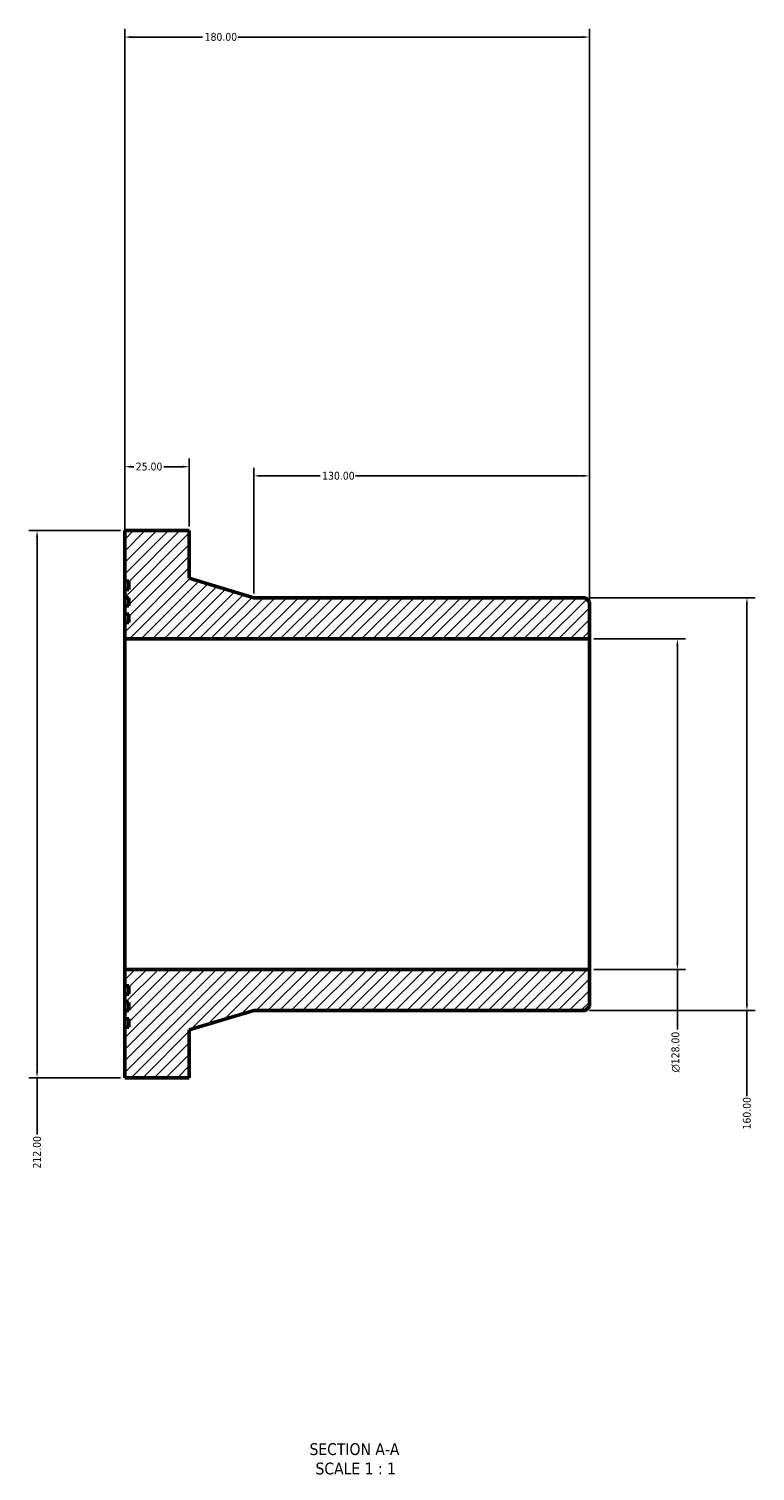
# Model space of a CAD drawing. Header units: millimetres. Extents: x -354 to 1065, y -1011 to 1239.
# Tile 1 of 3: x 318 to 599, y -1011 to -453. Entities that reach past the tile are written whole.
import ezdxf

# ---------------------------------------------------------------- set-up
doc = ezdxf.new("R2010")
doc.units = ezdxf.units.MM
for name, color, linetype, lineweight in [('Dimension (ANSI)', 7, 'Continuous', 25), ('Hatch (ANSI)', 7, 'Continuous', 18), ('Symbol (ANSI)', 7, 'Continuous', 25), ('Visible (ANSI)', 7, 'Continuous', 50)]:
    doc.layers.add(name, color=color, linetype=linetype, lineweight=lineweight)
doc.styles.add('Label Text (ANSI)', font='tahoma.ttf')
doc.styles.add('Note Text (ANSI)', font='tahoma.ttf')
doc.dimstyles.new('Default - mm (ANSI)', dxfattribs={"dimtxt": 3.048, "dimasz": 2.5, "dimexe": 3.175, "dimexo": 1.6002, "dimgap": 0.8, "dimtad": 0, "dimtoh": 1, "dimrnd": 1e-08, "dimzin": 4, "dimdsep": 46, "dimtxsty": 'Note Text (ANSI)', "dimcen": 0.09, "dimdle": 10, "dimclrd": 256, "dimclre": 256, "dimclrt": 256, "dimadec": 1, "dimazin": 1, "dimtfac": 1, "dimtofl": 0, "dimtmove": 0, "dimatfit": 3, "dimfxl": 1, "dimtolj": 1, "dimtzin": 4, "dimlwd": -1, "dimlwe": -1, "dimarcsym": 0})

# ---------------------------------------------------------------- blocks, each defined once
blk = doc.blocks.new('*D7')
at = {"layer": 'Defpoints', "color": 0, "transparency": 16777216}
for p in [(535.35, -689), (535.35, -817), (569.35, -817)]:
    blk.add_point(p, dxfattribs=at)
at = {"layer": 'Dimension (ANSI)', "transparency": 16777216}
for p, q in [((536.95, -689), (572.52, -689)), ((569.35, -691.5), (569.35, -814.5)), ((536.95, -817), (572.52, -817)), ((569.35, -817), (569.35, -840.28))]:
    blk.add_line(p, q, dxfattribs=at)
for points in [[(568.93, -691.5), (569.76, -691.5), (569.35, -689)], [(568.93, -814.5), (569.76, -814.5), (569.35, -817)]]:
    blk.add_solid(points, dxfattribs=at)
at = {"layer": 'Dimension (ANSI)', "color": 230, "true_color": 0xff0080, "transparency": 16777216, "insert": (567.06, -856.91), "char_height": 3.048, "attachment_point": 1, "rotation": 90, "style": 'Note Text (ANSI)'}
blk.add_mtext('\\A1;\\fAIGDT|b0|i0;\\H3.0480;\\ln\\fTahoma|b0|i0;\\H3.0480;128.00', dxfattribs=at)
blk = doc.blocks.new('*D8')
at = {"layer": 'Defpoints', "color": 0, "transparency": 16777216}
for p in [(355.35, -647), (321.43, -859), (355.35, -859)]:
    blk.add_point(p, dxfattribs=at)
at = {"layer": 'Dimension (ANSI)', "transparency": 16777216}
for p, q in [((353.75, -647), (318.25, -647)), ((321.43, -649.5), (321.43, -856.5)), ((353.75, -859), (318.25, -859)), ((321.43, -859), (321.43, -881.04))]:
    blk.add_line(p, q, dxfattribs=at)
for points in [[(321.01, -649.5), (321.84, -649.5), (321.43, -647)], [(321.01, -856.5), (321.84, -856.5), (321.43, -859)]]:
    blk.add_solid(points, dxfattribs=at)
at = {"layer": 'Dimension (ANSI)', "color": 230, "true_color": 0xff0080, "transparency": 16777216, "insert": (319.84, -894.16), "char_height": 3.048, "attachment_point": 1, "rotation": 90, "style": 'Note Text (ANSI)'}
blk.add_mtext('\\A1;212.00', dxfattribs=at)
blk = doc.blocks.new('*D9')
at = {"layer": 'Defpoints', "color": 0, "transparency": 16777216}
for p in [(405.35, -625.8), (405.35, -673), (535.35, -674.6)]:
    blk.add_point(p, dxfattribs=at)
at = {"layer": 'Dimension (ANSI)', "transparency": 16777216}
for p, q in [((405.35, -671.4), (405.35, -622.62)), ((407.85, -625.8), (431.01, -625.8)), ((532.85, -625.8), (444.69, -625.8)), ((535.35, -673), (535.35, -622.62))]:
    blk.add_line(p, q, dxfattribs=at)
for points in [[(407.85, -625.38), (407.85, -626.21), (405.35, -625.8)], [(532.85, -625.38), (532.85, -626.21), (535.35, -625.8)]]:
    blk.add_solid(points, dxfattribs=at)
at = {"layer": 'Dimension (ANSI)', "color": 230, "true_color": 0xff0080, "transparency": 16777216, "insert": (431.81, -624.21), "char_height": 3.048, "attachment_point": 1, "style": 'Note Text (ANSI)'}
blk.add_mtext('\\A1;130.00', dxfattribs=at)
blk = doc.blocks.new('*D10')
at = {"layer": 'Defpoints', "color": 0, "transparency": 16777216}
for p in [(355.35, -622.25), (355.35, -647), (380.35, -647)]:
    blk.add_point(p, dxfattribs=at)
at = {"layer": 'Dimension (ANSI)', "transparency": 16777216}
for p, q in [((355.35, -645.4), (355.35, -619.07)), ((380.35, -645.4), (380.35, -619.07)), ((357.85, -622.25), (358.84, -622.25)), ((377.85, -622.25), (370.47, -622.25))]:
    blk.add_line(p, q, dxfattribs=at)
for points in [[(357.85, -621.83), (357.85, -622.66), (355.35, -622.25)], [(377.85, -621.83), (377.85, -622.66), (380.35, -622.25)]]:
    blk.add_solid(points, dxfattribs=at)
at = {"layer": 'Dimension (ANSI)', "color": 230, "true_color": 0xff0080, "transparency": 16777216, "insert": (359.64, -620.66), "char_height": 3.048, "attachment_point": 1, "style": 'Note Text (ANSI)'}
blk.add_mtext('\\A1;25.00', dxfattribs=at)
blk = doc.blocks.new('*D11')
at = {"layer": 'Defpoints', "color": 0, "transparency": 16777216}
for p in [(355.35, -455.77), (355.35, -689), (535.35, -689)]:
    blk.add_point(p, dxfattribs=at)
at = {"layer": 'Dimension (ANSI)', "transparency": 16777216}
for p, q in [((355.35, -687.4), (355.35, -452.59)), ((535.35, -687.4), (535.35, -452.59)), ((357.85, -455.77), (385.51, -455.77)), ((532.85, -455.77), (399.19, -455.77))]:
    blk.add_line(p, q, dxfattribs=at)
for points in [[(357.85, -455.35), (357.85, -456.18), (355.35, -455.77)], [(532.85, -455.35), (532.85, -456.18), (535.35, -455.77)]]:
    blk.add_solid(points, dxfattribs=at)
at = {"layer": 'Dimension (ANSI)', "color": 230, "true_color": 0xff0080, "transparency": 16777216, "insert": (386.31, -454.17), "char_height": 3.048, "attachment_point": 1, "style": 'Note Text (ANSI)'}
blk.add_mtext('\\A1;180.00', dxfattribs=at)
blk = doc.blocks.new('*D12')
at = {"layer": 'Defpoints', "color": 0, "transparency": 16777216}
for p in [(533.75, -673), (533.75, -833), (596.28, -833)]:
    blk.add_point(p, dxfattribs=at)
at = {"layer": 'Dimension (ANSI)', "transparency": 16777216}
for p, q in [((535.35, -673), (599.46, -673)), ((596.28, -675.5), (596.28, -830.5)), ((535.35, -833), (599.46, -833)), ((596.28, -833), (596.28, -866.16))]:
    blk.add_line(p, q, dxfattribs=at)
for points in [[(595.87, -675.5), (596.7, -675.5), (596.28, -673)], [(595.87, -830.5), (596.7, -830.5), (596.28, -833)]]:
    blk.add_solid(points, dxfattribs=at)
at = {"layer": 'Dimension (ANSI)', "color": 230, "true_color": 0xff0080, "transparency": 16777216, "insert": (594.7, -879.04), "char_height": 3.048, "attachment_point": 1, "rotation": 90, "style": 'Note Text (ANSI)'}
blk.add_mtext('\\A1;160.00', dxfattribs=at)

msp = doc.modelspace()

# ---------------------------------------------------------------- hatches: boundary and pattern name
at = {"layer": 'Hatch (ANSI)'}
h = msp.add_hatch(dxfattribs=at)
h.set_pattern_fill('ANSI31', color=256, scale=25.4, style=0)
h.set_pattern_definition([(45, (0, 0), (-2.245064, 2.245064), [])])
h.paths.add_polyline_path([(355.348, -666.596), (356.948, -666.596), (356.948, -669.796), (355.348, -669.796), (355.348, -672.996), (356.948, -672.996), (356.948, -676.196), (355.348, -676.196), (355.348, -679.396), (356.948, -679.396), (356.948, -682.596), (355.348, -682.596), (355.348, -688.996), (535.348, -688.996), (535.348, -674.596), (533.748, -672.996), (405.348, -672.996), (380.348, -665.496), (380.348, -646.996), (355.348, -646.996)])
h.paths.add_polyline_path([(356.948, -839.396), (355.348, -839.396), (355.348, -858.996), (380.348, -858.996), (380.348, -840.496), (405.348, -832.996), (533.748, -832.996), (535.348, -831.396), (535.348, -816.996), (355.348, -816.996), (355.348, -823.396), (356.948, -823.396), (356.948, -826.596), (355.348, -826.596), (355.348, -829.796), (356.948, -829.796), (356.948, -832.996), (355.348, -832.996), (355.348, -836.196), (356.948, -836.196)])

# ---------------------------------------------------------------- linework, layer by layer
at = {"layer": 'Visible (ANSI)'}
for p, q in [((380.348, -646.996), (355.348, -646.996)), ((355.348, -646.996), (355.348, -666.596)), ((380.348, -665.496), (380.348, -646.996)), ((355.348, -666.596), (356.948, -666.596)), ((355.348, -669.796), (355.348, -666.596)), ((356.948, -669.796), (355.348, -669.796)), ((355.348, -669.796), (355.348, -672.996)), ((356.948, -666.596), (356.948, -669.796)), ((405.348, -672.996), (380.348, -665.496)), ((355.348, -672.996), (356.948, -672.996)), ((355.348, -676.196), (355.348, -672.996)), ((356.948, -672.996), (356.948, -676.196)), ((533.748, -672.996), (405.348, -672.996)), ((535.348, -674.596), (533.748, -672.996)), ((535.348, -688.996), (535.348, -674.596)), ((356.948, -676.196), (355.348, -676.196)), ((355.348, -676.196), (355.348, -679.396)), ((355.348, -679.396), (356.948, -679.396)), ((355.348, -682.596), (355.348, -679.396)), ((356.948, -679.396), (356.948, -682.596)), ((356.948, -682.596), (355.348, -682.596)), ((355.348, -682.596), (355.348, -688.996)), ((355.348, -688.996), (535.348, -688.996)), ((355.348, -816.996), (355.348, -688.996)), ((535.348, -816.996), (535.348, -688.996)), ((535.348, -816.996), (355.348, -816.996)), ((355.348, -816.996), (355.348, -823.396)), ((535.348, -831.396), (535.348, -816.996)), ((355.348, -823.396), (356.948, -823.396)), ((355.348, -826.596), (355.348, -823.396)), ((356.948, -826.596), (355.348, -826.596)), ((355.348, -826.596), (355.348, -829.796)), ((356.948, -823.396), (356.948, -826.596)), ((355.348, -829.796), (356.948, -829.796)), ((355.348, -832.996), (355.348, -829.796)), ((356.948, -829.796), (356.948, -832.996)), ((533.748, -832.996), (535.348, -831.396)), ((356.948, -832.996), (355.348, -832.996)), ((355.348, -832.996), (355.348, -836.196)), ((355.348, -836.196), (356.948, -836.196)), ((355.348, -839.396), (355.348, -836.196)), ((356.948, -836.196), (356.948, -839.396)), ((380.348, -840.496), (405.348, -832.996)), ((405.348, -832.996), (533.748, -832.996)), ((356.948, -839.396), (355.348, -839.396)), ((355.348, -839.396), (355.348, -858.996)), ((380.348, -858.996), (380.348, -840.496)), ((355.348, -858.996), (380.348, -858.996))]:
    msp.add_line(p, q, dxfattribs=at)

# ---------------------------------------------------------------- texts
at = {"layer": 'Symbol (ANSI)', "char_height": 4.572, "attachment_point": 7, "style": 'Label Text (ANSI)'}
for s, insert in [('SECTION A-A', (426.924, -1005.261)), ('SCALE 1 : 1', (429.243, -1012.774))]:
    msp.add_mtext(s, dxfattribs=dict(at, insert=insert))

# ---------------------------------------------------------------- dimensions: what is measured, and where the dimension line sits
at = {"layer": 'Dimension (ANSI)'}
for base, p1, p2, angle, override, picture, middle in [((355.348, -455.768), (535.348, -688.996), (355.348, -688.996), 180, {"dimtoh": 0, "dimdec": 2, "dimtp": 0, "dimtm": 0, "dimtdec": 2, "dimatfit": 1}, '*D11', (392.348, -455.768)), ((355.348, -622.246), (380.348, -646.996), (355.348, -646.996), 180, {"dimtoh": 0, "dimdec": 2, "dimtp": 0, "dimtm": 0, "dimtdec": 2, "dimatfit": 1}, '*D10', (364.658, -622.246)), ((405.348, -625.796), (535.348, -674.596), (405.348, -672.996), 180, {"dimtoh": 0, "dimdec": 2, "dimtp": 0, "dimtm": 0, "dimtdec": 2, "dimatfit": 1}, '*D9', (437.848, -625.796)), ((321.426, -858.996), (355.348, -646.996), (355.348, -858.996), 90, {"dimtoh": 0, "dimdec": 2, "dimtp": 0, "dimtm": 0, "dimtdec": 2, "dimatfit": 2}, '*D8', (321.426, -887.996)), ((596.283, -832.996), (533.748, -672.996), (533.748, -832.996), 90, {"dimtoh": 0, "dimdec": 2, "dimtp": 0, "dimtm": 0, "dimtdec": 2, "dimatfit": 2}, '*D12', (596.283, -872.996))]:
    dim = msp.add_linear_dim(base=base, p1=p1, p2=p2, angle=angle, dimstyle='Default - mm (ANSI)', override=override, dxfattribs=at)
    dim.commit()
    dim.dimension.update_dxf_attribs({"geometry": picture, "text_midpoint": middle, "dimtype": 160})
dim = msp.add_linear_dim(base=(569.348, -816.996), p1=(535.348, -688.996), p2=(535.348, -816.996), angle=90, text='\\fAIGDT|b0|i0;\\H3.0480;\\ln\\fTahoma|b0|i0;\\H3.0480;<>', dimstyle='Default - mm (ANSI)', override={"dimtoh": 0, "dimdec": 2, "dimtp": 0, "dimtm": 0, "dimtdec": 2, "dimatfit": 2}, dxfattribs=at)
dim.commit()
dim.dimension.update_dxf_attribs({"geometry": '*D7', "text_midpoint": (569.348, -848.996), "dimtype": 160})

doc.saveas('drawing.dxf')
